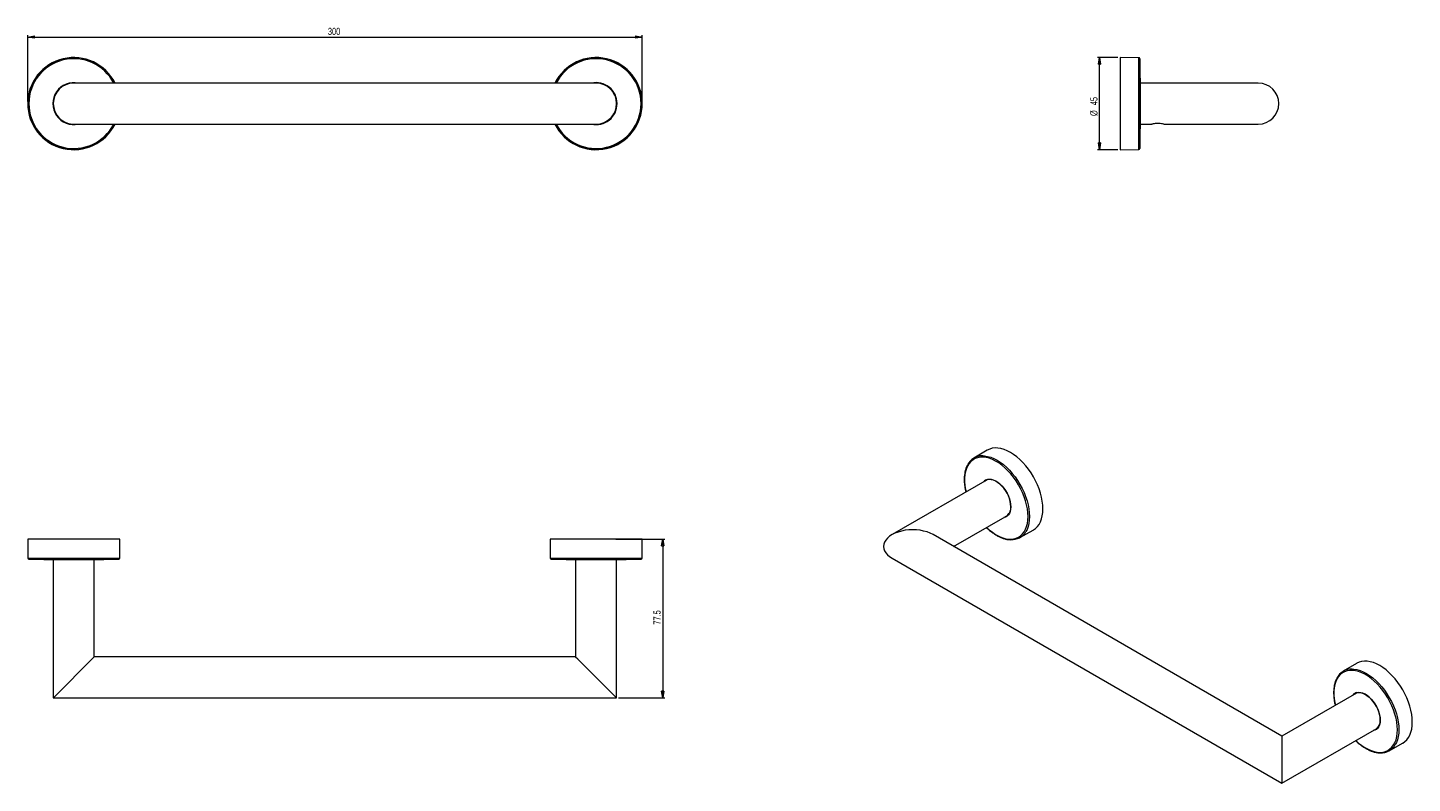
# Model space of a CAD drawing. Header units: millimetres. Extents: x 118 to 794, y 138 to 507.
import ezdxf

# ---------------------------------------------------------------- set-up
doc = ezdxf.new("R2010")
doc.units = ezdxf.units.MM
doc.styles.add('SLDTEXTSTYLE0', font='TXT', dxfattribs={"width": 0.75})
doc.dimstyles.new('SLDDIMSTYLE0', dxfattribs={"dimtxt": 3.5, "dimasz": 3.302, "dimexe": 0, "dimexo": 0.0625, "dimgap": 0.875, "dimtad": 2, "dimrnd": 1e-09, "dimzin": 12, "dimdsep": 46, "dimtxsty": 'SLDTEXTSTYLE0', "dimblk1": 'CLOSED', "dimblk2": 'CLOSED', "dimsah": 1, "dimcen": 0.09, "dimadec": 0, "dimazin": 0, "dimtfac": 1, "dimtofl": 0, "dimtmove": 0, "dimatfit": 3, "dimldrblk": 'CLOSED', "dimfxl": 1, "dimtolj": 1, "dimtzin": 12, "dimarcsym": 0})
doc.dimstyles.new('SLDDIMSTYLE1', dxfattribs={"dimtxt": 3.5, "dimasz": 3.302, "dimexe": 0, "dimexo": 0.0625, "dimgap": 0.875, "dimtad": 2, "dimdec": 1, "dimrnd": 1e-09, "dimzin": 12, "dimdsep": 46, "dimtxsty": 'SLDTEXTSTYLE0', "dimblk1": 'CLOSED', "dimblk2": 'CLOSED', "dimsah": 1, "dimcen": 0.09, "dimadec": 0, "dimazin": 0, "dimtfac": 1, "dimtdec": 1, "dimtofl": 0, "dimtmove": 0, "dimatfit": 3, "dimldrblk": 'CLOSED', "dimfxl": 1, "dimtolj": 1, "dimtzin": 12, "dimarcsym": 0})

# ---------------------------------------------------------------- blocks, each defined once
blk = doc.blocks.new('_CLOSED')
at = {"color": 0, "linetype": 'ByBlock', "lineweight": -2}
for p, q in [((-1, 0.166667), (0, 0)), ((-1, 0.166667), (-1, -0.166667)), ((0, 0), (-1, -0.166667)), ((0, 0), (-1, 0))]:
    blk.add_line(p, q, dxfattribs=at)
blk = doc.blocks.new('*D2')
at = {"color": 7, "linetype": 'Continuous', "lineweight": 0}
for p, q in [((117.63, 470.93), (117.63, 503.43)), ((117.63, 502.43), (417.63, 502.43)), ((417.63, 470.93), (417.63, 503.43))]:
    blk.add_line(p, q, dxfattribs=at)
at = {"color": 7, "linetype": 'Continuous', "lineweight": 0, "xscale": 3.302, "yscale": 3.302, "rotation": 180}
blk.add_blockref('_CLOSED', (117.63, 502.43, -31.15), dxfattribs=at)
at = {"color": 7, "linetype": 'Continuous', "lineweight": 0, "xscale": 3.302, "yscale": 3.302}
blk.add_blockref('_CLOSED', (417.63, 502.43, -31.15), dxfattribs=at)
at = {"color": 7, "linetype": 'Continuous', "lineweight": 0, "insert": (264.19, 506.94), "char_height": 3.5, "attachment_point": 1, "style": 'SLDTEXTSTYLE0'}
blk.add_mtext('300', dxfattribs=at)
blk = doc.blocks.new('*D3')
at = {"color": 7, "linetype": 'Continuous', "lineweight": 0}
for p, q in [((404.7, 257.27), (428.63, 257.27)), ((427.63, 257.27), (427.63, 179.77)), ((406.13, 179.77), (428.63, 179.77))]:
    blk.add_line(p, q, dxfattribs=at)
at = {"color": 7, "linetype": 'Continuous', "lineweight": 0, "xscale": 3.302, "yscale": 3.302}
for p, rotation in [((427.63, 257.27, 0.1), 90), ((427.63, 179.77, 0.1), 270)]:
    blk.add_blockref('_CLOSED', p, dxfattribs=dict(at, rotation=rotation))
at = {"color": 7, "linetype": 'Continuous', "lineweight": 0, "insert": (423.12, 215.5), "char_height": 3.5, "attachment_point": 1, "rotation": 90, "style": 'SLDTEXTSTYLE0'}
blk.add_mtext('77.5', dxfattribs=at)
blk = doc.blocks.new('*D4')
at = {"color": 7, "linetype": 'Continuous', "lineweight": 0}
for p, q in [((649.89, 492.43), (639.89, 492.43)), ((640.89, 447.43), (640.89, 492.43)), ((649.89, 447.43), (639.89, 447.43))]:
    blk.add_line(p, q, dxfattribs=at)
at = {"color": 7, "linetype": 'Continuous', "lineweight": 0, "xscale": 3.302, "yscale": 3.302}
for p, rotation in [((640.89, 492.43, 0.1), 90), ((640.89, 447.43, 0.1), 270)]:
    blk.add_blockref('_CLOSED', p, dxfattribs=dict(at, rotation=rotation))
at = {"color": 7, "linetype": 'Continuous', "lineweight": 0, "char_height": 3.5, "attachment_point": 1, "rotation": 90, "style": 'SLDTEXTSTYLE0'}
for s, insert in [('45', (636.38, 469.14)), ('%%c', (636.38, 463.86))]:
    blk.add_mtext(s, dxfattribs=dict(at, insert=insert))

msp = doc.modelspace()

# ---------------------------------------------------------------- linework, layer by layer
at = {"color": 7, "linetype": 'Continuous', "lineweight": 15}
for p, q in [((660.109, 492.348), (650.892, 492.428)), ((650.892, 492.428), (650.892, 469.928)), ((395.133, 479.928), (140.133, 479.928)), ((660.829, 459.68), (660.829, 480.176)), ((718.392, 479.928), (660.829, 479.928)), ((650.892, 469.928), (650.892, 447.428)), ((140.133, 459.928), (395.133, 459.928)), ((660.829, 459.928), (666.362, 459.928)), ((672.422, 459.928), (718.392, 459.928)), ((650.892, 447.428), (660.109, 447.509)), ((586.038, 300.694), (579.561, 296.862)), ((585.959, 286.216), (539.627, 259.469)), ((584.204, 285.203), (584.413, 285.442)), ((569.628, 253.695), (595.958, 268.895)), ((117.633, 257.27), (117.714, 248.053)), ((162.633, 257.27), (117.633, 257.27)), ((162.553, 248.053), (162.633, 257.27)), ((372.633, 257.27), (372.714, 248.053)), ((417.633, 257.27), (372.633, 257.27)), ((417.553, 248.053), (417.633, 257.27)), ((729.939, 161.149), (559.626, 259.469)), ((601.978, 258.03), (608.536, 261.723)), ((129.885, 247.333), (150.381, 247.333)), ((130.133, 247.333), (130.133, 179.77)), ((150.133, 199.77), (150.133, 247.333)), ((384.885, 247.333), (405.381, 247.333)), ((385.133, 247.333), (385.133, 199.77)), ((405.133, 179.77), (405.133, 247.333)), ((539.627, 247.92), (729.939, 138.056)), ((150.133, 199.77), (130.152, 179.789)), ((149.133, 198.77), (150.133, 199.77)), ((385.133, 199.77), (150.133, 199.77)), ((385.133, 199.77), (386.133, 198.77)), ((385.133, 199.77), (405.114, 179.789)), ((766.35, 196.602), (759.873, 192.77)), ((130.133, 179.77), (405.133, 179.77)), ((766.271, 182.124), (729.939, 161.149)), ((764.517, 181.111), (764.725, 181.35)), ((729.939, 138.056), (776.27, 164.803)), ((729.939, 161.137), (729.939, 138.057)), ((782.29, 153.938), (788.848, 157.631))]:
    msp.add_line(p, q, dxfattribs=at)
at = {"color": 8, "linetype": 'Continuous', "lineweight": 15}
for p, q in [((660.109, 469.928), (660.109, 492.348)), ((660.605, 491.861), (660.605, 447.995)), ((660.829, 459.678), (660.829, 480.178)), ((660.109, 447.509), (660.109, 469.928)), ((117.714, 248.053), (162.553, 248.053)), ((162.066, 247.558), (118.2, 247.558)), ((129.883, 247.333), (150.383, 247.333)), ((372.714, 248.053), (417.553, 248.053)), ((417.066, 247.558), (373.2, 247.558)), ((384.883, 247.333), (405.383, 247.333))]:
    msp.add_line(p, q, dxfattribs=at)
at = {"color": 8, "linetype": 'Continuous', "lineweight": 15, "flags": 128}
for points in [[(583.839, 297.952), (584.772, 297.901), (586.237, 297.661), (587.746, 297.226), (589.285, 296.601), (590.838, 295.792), (592.392, 294.807), (593.931, 293.655), (595.44, 292.348), (596.905, 290.897), (598.312, 289.317), (599.646, 287.623), (600.896, 285.831), (602.048, 283.959), (603.093, 282.025), (604.02, 280.047), (604.82, 278.044), (605.485, 276.036), (606.009, 274.042), (606.387, 272.082), (606.615, 270.173), (606.692, 268.334), (606.615, 266.584), (606.387, 264.939), (606.009, 263.414), (605.485, 262.025), (604.969, 261.03)], [(605.997, 268.331), (605.92, 270.158), (605.689, 272.057), (605.308, 274.007), (604.779, 275.99), (604.108, 277.986), (603.302, 279.975), (602.369, 281.937), (601.317, 283.853), (600.158, 285.703), (598.902, 287.47), (597.563, 289.136), (596.154, 290.684), (594.689, 292.098), (593.181, 293.366), (591.647, 294.474), (590.101, 295.41), (588.56, 296.167), (587.037, 296.736), (585.549, 297.112), (584.11, 297.29), (582.734, 297.27), (581.435, 297.051), (580.226, 296.636), (579.119, 296.028), (578.126, 295.234), (577.255, 294.262), (576.515, 293.121), (575.915, 291.822), (575.459, 290.379), (575.153, 288.806), (574.999, 287.118), (574.999, 285.333), (575.153, 283.468), (575.459, 281.541), (575.728, 280.309)], [(597.577, 273.008), (597.5, 271.834), (597.27, 270.774), (596.892, 269.851), (596.374, 269.084), (595.727, 268.491), (594.966, 268.082), (594.204, 267.882)], [(585.727, 262.988), (587.037, 261.816), (588.56, 260.627), (590.101, 259.604), (591.647, 258.756), (593.181, 258.092), (594.689, 257.619), (596.154, 257.342), (597.563, 257.263), (598.902, 257.382), (600.158, 257.7), (601.317, 258.212), (602.369, 258.914), (603.302, 259.798), (604.108, 260.856), (604.779, 262.077), (605.308, 263.45), (605.689, 264.96), (605.92, 266.592), (605.997, 268.331)], [(786.309, 164.239), (786.232, 166.066), (786.002, 167.965), (785.62, 169.915), (785.091, 171.898), (784.42, 173.894), (783.614, 175.883), (782.681, 177.845), (781.629, 179.761), (780.47, 181.611), (779.215, 183.378), (777.876, 185.044), (776.466, 186.592), (775.001, 188.006), (773.493, 189.274), (771.959, 190.381), (770.414, 191.318), (768.872, 192.075), (767.349, 192.644), (765.861, 193.019), (764.422, 193.198), (763.046, 193.178), (761.747, 192.959), (760.538, 192.544), (759.432, 191.936), (758.438, 191.142), (757.567, 190.17), (756.827, 189.028), (756.227, 187.73), (755.771, 186.287), (755.465, 184.714), (755.311, 183.026), (755.311, 181.241), (755.465, 179.376), (755.771, 177.449), (756.04, 176.217)], [(764.151, 193.86), (765.084, 193.809), (766.549, 193.569), (768.058, 193.134), (769.597, 192.509), (771.151, 191.7), (772.705, 190.715), (774.243, 189.563), (775.753, 188.256), (777.217, 186.805), (778.624, 185.225), (779.958, 183.531), (781.208, 181.739), (782.36, 179.867), (783.405, 177.933), (784.332, 175.955), (785.132, 173.952), (785.797, 171.944), (786.321, 169.95), (786.699, 167.989), (786.927, 166.081), (787.004, 164.242), (786.927, 162.492), (786.699, 160.847), (786.321, 159.322), (785.797, 157.933), (785.281, 156.938)], [(766.039, 158.896), (767.349, 157.724), (768.872, 156.535), (770.414, 155.512), (771.959, 154.664), (773.493, 154), (775.001, 153.527), (776.466, 153.25), (777.876, 153.171), (779.215, 153.29), (780.47, 153.608), (781.629, 154.12), (782.681, 154.822), (783.614, 155.706), (784.42, 156.764), (785.091, 157.985), (785.62, 159.358), (786.002, 160.868), (786.232, 162.5), (786.309, 164.239)], [(777.89, 168.916), (777.812, 167.742), (777.582, 166.682), (777.204, 165.759), (776.686, 164.992), (776.04, 164.399), (775.278, 163.99), (774.516, 163.79)]]:
    msp.add_lwpolyline(points, dxfattribs=at)
at = {"color": 7, "linetype": 'Continuous', "lineweight": 15, "flags": 128}
for points in [[(608.536, 261.723), (608.606, 261.763), (609.655, 262.494), (610.585, 263.405), (611.387, 264.488), (612.055, 265.732), (612.581, 267.126), (612.96, 268.656), (613.189, 270.307), (613.266, 272.064), (613.189, 273.909), (612.96, 275.825), (612.581, 277.793), (612.055, 279.794), (611.387, 281.809), (610.585, 283.819), (609.655, 285.804), (608.606, 287.745), (607.449, 289.624), (606.195, 291.422), (604.856, 293.122), (603.445, 294.707), (601.975, 296.163), (600.46, 297.476), (598.916, 298.632), (597.356, 299.621), (595.797, 300.432), (594.252, 301.06), (592.738, 301.496), (591.268, 301.737), (589.856, 301.781), (588.517, 301.627), (587.263, 301.277), (586.106, 300.734), (586.038, 300.694)], [(586.099, 286.43), (586.112, 286.434), (587.015, 286.549), (587.989, 286.464), (589.013, 286.183), (590.065, 285.709), (591.122, 285.054), (592.163, 284.231), (593.164, 283.259), (594.105, 282.157), (594.966, 280.949), (595.727, 279.661), (596.374, 278.321), (596.892, 276.956), (597.27, 275.597), (597.5, 274.271), (597.577, 273.008)], [(788.848, 157.631), (788.918, 157.671), (789.967, 158.402), (790.897, 159.313), (791.7, 160.396), (792.367, 161.64), (792.893, 163.034), (793.273, 164.564), (793.502, 166.215), (793.578, 167.972), (793.502, 169.817), (793.273, 171.733), (792.893, 173.701), (792.367, 175.702), (791.7, 177.717), (790.897, 179.727), (789.967, 181.712), (788.918, 183.653), (787.761, 185.532), (786.507, 187.33), (785.168, 189.03), (783.757, 190.615), (782.287, 192.071), (780.772, 193.384), (779.228, 194.54), (777.668, 195.529), (776.109, 196.34), (774.564, 196.967), (773.05, 197.404), (771.58, 197.645), (770.168, 197.689), (768.829, 197.535), (767.575, 197.185), (766.418, 196.642), (766.35, 196.602)], [(766.411, 182.338), (766.424, 182.342), (767.328, 182.457), (768.301, 182.372), (769.325, 182.091), (770.377, 181.617), (771.434, 180.962), (772.475, 180.139), (773.476, 179.167), (774.417, 178.065), (775.278, 176.857), (776.04, 175.569), (776.686, 174.229), (777.204, 172.864), (777.582, 171.505), (777.812, 170.179), (777.89, 168.916)]]:
    msp.add_lwpolyline(points, dxfattribs=at)
at = {"color": 144, "linetype": 'Continuous', "lineweight": 0, "flags": 128}
for points in [[(597.574, 273.172), (597.499, 274.41), (597.273, 275.709), (596.903, 277.042), (596.395, 278.379), (595.761, 279.693), (595.014, 280.956), (594.171, 282.14), (593.248, 283.22), (592.267, 284.173), (591.247, 284.98), (590.21, 285.622), (589.179, 286.086), (588.176, 286.362), (587.221, 286.445), (586.336, 286.332), (585.538, 286.026), (584.981, 285.651)], [(777.887, 169.079), (777.811, 170.318), (777.585, 171.617), (777.215, 172.95), (776.707, 174.287), (776.073, 175.601), (775.327, 176.864), (774.483, 178.048), (773.561, 179.128), (772.579, 180.081), (771.559, 180.888), (770.522, 181.53), (769.491, 181.994), (768.488, 182.27), (767.533, 182.353), (766.648, 182.24), (765.851, 181.934), (765.293, 181.559)]]:
    msp.add_lwpolyline(points, dxfattribs=at)
at = {"color": 7, "linetype": 'Continuous', "lineweight": 15}
for centre, radius, start, end in [((140.133, 469.928), 22.5, 26.3878, 180), ((395.133, 469.928), 22.5, 206.3878, 153.6122), ((660.105, 491.848), 0.5, 1.500536, 89.5), ((-176.671, 469.928), 837.563, 0.701208, 1.500536), ((140.133, 469.928), 10, 90, 270), ((395.133, 469.928), 10, 270, 90), ((718.392, 469.928), 10, 270, 90), ((140.133, 469.928), 22.5, 180, 333.6122), ((-176.671, 469.928), 837.563, 358.499464, 359.298792), ((660.105, 448.009), 0.5, 270.5, 358.499464), ((583.623, 289.972), 7.983, 88.447828, 153.892297), ((598.05, 264.976), 7.965, 266.42628, 330.301246), ((118.214, 248.057), 0.5, 180.5, 268.499464), ((140.133, 1084.833), 837.563, 268.499464, 269.298792), ((140.133, 1084.833), 837.563, 270.701208, 271.500536), ((162.053, 248.057), 0.5, 271.500536, 359.5), ((373.214, 248.057), 0.5, 180.5, 268.499464), ((395.133, 1084.833), 837.563, 268.499464, 269.298792), ((395.133, 1084.833), 837.563, 270.701208, 271.500536), ((417.053, 248.057), 0.5, 271.500536, 359.5), ((763.935, 185.88), 7.983, 88.447828, 153.892297), ((778.363, 160.884), 7.965, 266.42628, 330.301246)]:
    msp.add_arc(centre, radius, start, end, dxfattribs=at)
at = {"color": 8, "linetype": 'Continuous', "lineweight": 15}
for centre, radius, start, end in [((140.133, 469.928), 22.42, 26.489836, 180), ((140.133, 469.928), 21.933, 27.125481, 332.874519), ((395.133, 469.928), 22.42, 206.489836, 153.510164), ((395.133, 469.928), 21.933, 0, 152.874519), ((140.133, 469.928), 10.25, 77.315577, 282.684423), ((395.133, 469.928), 10.25, 0, 102.684423), ((140.133, 469.928), 22.42, 180, 333.510164), ((395.133, 469.928), 21.933, 207.125481, 0), ((395.133, 469.928), 10.25, 257.315577, 0), ((586.944, 283.056), 3.478, 104.056545, 136.697805), ((767.256, 178.964), 3.478, 104.056545, 136.697805)]:
    msp.add_arc(centre, radius, start, end, dxfattribs=at)
at = {"color": 144, "linetype": 'Continuous', "lineweight": 0}
for centre, radius, start, end in [((140.133, 469.928), 10.048, 84.413524, 109.017487), ((395.133, 469.928), 10.048, 0, 95.586476), ((395.133, 469.928), 10.048, 264.413524, 0), ((140.133, 469.928), 10.048, 256.407447, 275.586476), ((592.812, 272.608), 4.796, 296.879349, 6.749546), ((773.124, 168.516), 4.796, 296.879349, 6.749546)]:
    msp.add_arc(centre, radius, start, end, dxfattribs=at)
at = {"color": 7, "linetype": 'Continuous', "lineweight": 15}
msp.add_ellipse((549.626, 253.695), major_axis=(14.142, 0), ratio=0.5773815, start_param=0.7854794, end_param=3.9270721, dxfattribs=at)
for points, knots in [([(666.362, 459.928), (666.409, 459.943), (666.504, 459.974), (667.194, 460.175), (668.031, 460.336), (668.793, 460.413), (669.39, 460.433), (669.988, 460.413), (670.75, 460.336), (671.606, 460.17), (672.223, 459.992), (672.5, 459.904), (672.422, 459.928), (672.422, 459.928)], [0, 0, 0, 0, 0.12642847, 0.25201744, 0.37612252, 0.43861093, 0.49982389, 0.56103789, 0.62373988, 0.74811731, 0.87360387, 0.99996269, 1, 1, 1, 1]), ([(576.349, 293.344), (576.258, 293.18), (575.947, 292.622), (575.553, 291.532), (575.169, 290.09), (574.928, 288.529), (574.823, 286.875), (574.857, 285.141), (575.034, 283.34), (575.294, 281.709), (575.549, 280.672), (575.65, 280.264)], [0, 0, 0, 0, 0.0513349, 0.1744754, 0.298151, 0.4221924, 0.5464385, 0.6707683, 0.7950921, 0.9193729, 1, 1, 1, 1]), ([(585.649, 262.944), (585.823, 262.772), (586.459, 262.143), (587.604, 261.188), (589.069, 260.092), (590.554, 259.152), (592.042, 258.369), (593.524, 257.75), (594.984, 257.309), (596.277, 257.049), (597.058, 257.017), (597.38, 257.004)], [0, 0, 0, 0, 0.046264, 0.1699139, 0.2936407, 0.4174486, 0.5413307, 0.6652617, 0.7891612, 0.9129133, 1, 1, 1, 1]), ([(756.662, 189.252), (756.57, 189.088), (756.26, 188.53), (755.866, 187.44), (755.481, 185.998), (755.24, 184.437), (755.136, 182.783), (755.169, 181.049), (755.347, 179.248), (755.606, 177.617), (755.861, 176.58), (755.962, 176.172)], [0, 0, 0, 0, 0.0513349, 0.1744754, 0.298151, 0.4221924, 0.5464385, 0.6707683, 0.7950921, 0.9193729, 1, 1, 1, 1]), ([(765.961, 158.852), (766.135, 158.68), (766.772, 158.051), (767.917, 157.096), (769.381, 155.999), (770.866, 155.06), (772.355, 154.277), (773.837, 153.658), (775.296, 153.217), (776.589, 152.957), (777.37, 152.925), (777.693, 152.912)], [0, 0, 0, 0, 0.046264, 0.1699139, 0.2936407, 0.4174486, 0.5413307, 0.6652617, 0.7891612, 0.9129133, 1, 1, 1, 1])]:
    msp.add_open_spline(points, degree=3, knots=knots, dxfattribs=at)

# ---------------------------------------------------------------- dimensions: what is measured, and where the dimension line sits
at = {"color": 7, "linetype": 'Continuous', "lineweight": 0}
dim = msp.add_linear_dim(base=(417.633, 502.428), p1=(117.633, 469.928), p2=(417.633, 469.928), dimstyle='SLDDIMSTYLE0', dxfattribs=at)
dim.commit()
dim.dimension.update_dxf_attribs({"geometry": '*D2', "text_midpoint": (268.064, 502.428), "dimtype": 160})
dim = msp.add_linear_dim(base=(640.892, 492.428), p1=(650.892, 447.428), p2=(650.892, 492.428), angle=90, text='%%c<>', dimstyle='SLDDIMSTYLE0', dxfattribs=at)
dim.commit()
dim.dimension.update_dxf_attribs({"geometry": '*D4', "text_midpoint": (640.892, 469.086), "dimtype": 160})
dim = msp.add_linear_dim(base=(427.633, 179.77), p1=(403.701, 257.27), p2=(405.133, 179.77), angle=90, dimstyle='SLDDIMSTYLE1', dxfattribs=at)
dim.commit()
dim.dimension.update_dxf_attribs({"geometry": '*D3', "text_midpoint": (427.633, 220.024), "dimtype": 160})

doc.saveas('drawing.dxf')
